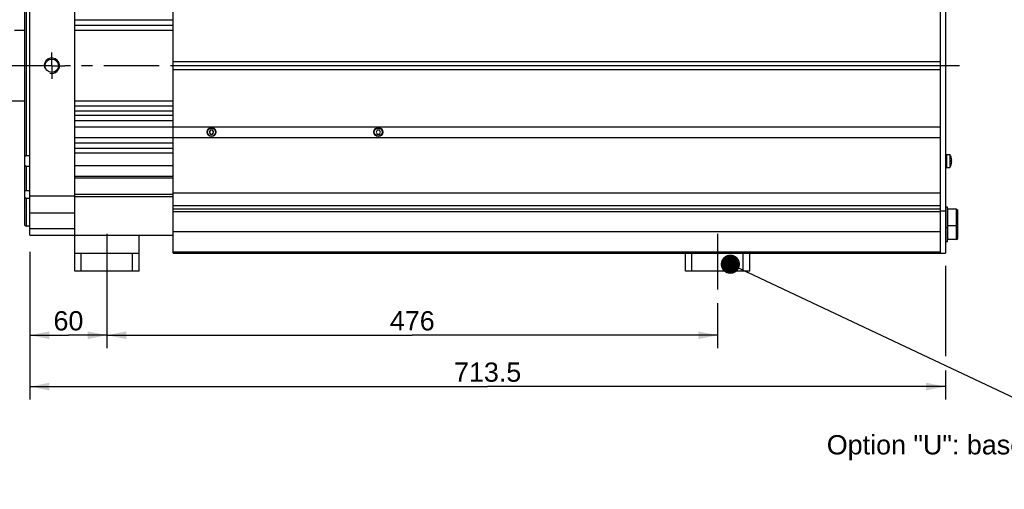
# Model space of a CAD drawing. Header units: millimetres. Extents: x 0 to 420, y 0 to 297.
# Tile 28 of 59: x 92 to 245, y 117 to 191. Entities that reach past the tile are written whole.
import ezdxf

# ---------------------------------------------------------------- set-up
doc = ezdxf.new("R2010")
doc.units = ezdxf.units.MM
doc.header["$LTSCALE"] = 23.1
doc.linetypes.add('CENTER', pattern=[0.6, 0.375, -0.075, 0.075, -0.075])
doc.layers.get('0').update_dxf_attribs({"linetype": 'CONTINUOUS'})
for name, color, linetype in [('AXIS', 7, 'CONTINUOUS'), ('COMPONENTS', 7, 'CONTINUOUS'), ('DETAIL', 7, 'CONTINUOUS'), ('DIMENSION', 7, 'CONTINUOUS')]:
    doc.layers.add(name, color=color, linetype=linetype)
doc.styles.get("Standard").update_dxf_attribs({"font": 'arial.ttf'})
doc.dimstyles.new('DIMSTYLE_10', dxfattribs={"dimtxt": 3, "dimasz": 3, "dimexe": 0.18, "dimexo": 0.0625, "dimgap": 0.09, "dimtad": 1, "dimlfac": 5, "dimdsep": 46, "dimtxsty": 'STANDARD', "dimblk": '_FILLED', "dimblk1": '_FILLED', "dimblk2": '_FILLED', "dimcen": 0.09, "dimadec": 0, "dimazin": 0, "dimtp": 0.3, "dimtm": 0.3, "dimtfac": 1, "dimtofl": 0, "dimtmove": 0, "dimatfit": 3, "dimldrblk": '_FILLED', "dimfxl": 1, "dimtolj": 1, "dimarcsym": 0})
doc.dimstyles.new('DIMSTYLE_9', dxfattribs={"dimtxt": 3, "dimasz": 3, "dimexe": 0.18, "dimexo": 0.0625, "dimgap": 0.09, "dimtad": 1, "dimlfac": 5, "dimdsep": 46, "dimtxsty": 'STANDARD', "dimblk": '_FILLED', "dimblk1": '_FILLED', "dimblk2": '_FILLED', "dimcen": 0.09, "dimadec": 0, "dimazin": 0, "dimtp": 0.8, "dimtm": 0.8, "dimtfac": 1, "dimtofl": 0, "dimtmove": 0, "dimatfit": 3, "dimldrblk": '_FILLED', "dimfxl": 1, "dimtolj": 1, "dimarcsym": 0})
doc.dimstyles.get("Standard").update_dxf_attribs({"dimtxt": 3, "dimasz": 3, "dimexe": 0.18, "dimexo": 0.0625, "dimgap": 0.09, "dimtad": 1, "dimdec": 3, "dimdsep": 46, "dimtxsty": 'STANDARD', "dimblk": '_FILLED', "dimblk1": '_FILLED', "dimblk2": '_FILLED', "dimcen": 0.09, "dimadec": 0, "dimazin": 0, "dimtol": 1, "dimtp": 0.001, "dimtm": 0.001, "dimtfac": 1, "dimtdec": 3, "dimtofl": 0, "dimtmove": 0, "dimatfit": 3, "dimldrblk": '_FILLED', "dimfxl": 1, "dimtolj": 1, "dimarcsym": 0})

# ---------------------------------------------------------------- blocks, each defined once
blk = doc.blocks.new('_FILLED')
at = {"color": 0, "linetype": 'BYBLOCK'}
blk.add_solid([(0, 0), (-1, 0.2), (-1, -0.2)], dxfattribs=at)
blk = doc.blocks.new('*D8')
at = {"layer": 'DIMENSION', "color": 2, "linetype": 'CONTINUOUS'}
for p, q in [((93.47, 154.44), (93.47, 131.47)), ((236.17, 152.27), (236.17, 138.23)), ((236.17, 135.99), (236.17, 131.47)), ((93.47, 133.47), (164.82, 133.47)), ((236.17, 133.47), (164.82, 133.47))]:
    blk.add_line(p, q, dxfattribs=at)
at = {"layer": 'DIMENSION', "color": 2, "linetype": 'CONTINUOUS', "xscale": 3, "yscale": 3, "zscale": 3, "rotation": 180}
blk.add_blockref('_FILLED', (93.47, 133.47), dxfattribs=at)
at = {"layer": 'DIMENSION', "color": 2, "linetype": 'CONTINUOUS', "xscale": 3, "yscale": 3, "zscale": 3}
blk.add_blockref('_FILLED', (236.17, 133.47), dxfattribs=at)
at = {"layer": 'DIMENSION', "color": 2, "linetype": 'CONTINUOUS', "insert": (164.82, 137.22), "char_height": 3, "width": 10.4833, "attachment_point": 2, "line_spacing_factor": 0.9}
blk.add_mtext('713.5', dxfattribs=at)
blk = doc.blocks.new('*D10')
at = {"layer": 'DIMENSION', "color": 2, "linetype": 'CONTINUOUS'}
for p, q in [((93.47, 151.84), (93.47, 139.47)), ((105.47, 148.78), (105.47, 139.47)), ((93.47, 141.47), (99.47, 141.47)), ((105.47, 141.47), (99.47, 141.47))]:
    blk.add_line(p, q, dxfattribs=at)
at = {"layer": 'DIMENSION', "color": 2, "linetype": 'CONTINUOUS', "xscale": 3, "yscale": 3, "zscale": 3, "rotation": 180}
blk.add_blockref('_FILLED', (93.47, 141.47), dxfattribs=at)
at = {"layer": 'DIMENSION', "color": 2, "linetype": 'CONTINUOUS', "xscale": 3, "yscale": 3, "zscale": 3}
blk.add_blockref('_FILLED', (105.47, 141.47), dxfattribs=at)
at = {"layer": 'DIMENSION', "color": 2, "linetype": 'CONTINUOUS', "insert": (99.47, 145.22), "char_height": 3, "width": 4.6617, "attachment_point": 2, "line_spacing_factor": 0.9}
blk.add_mtext('60', dxfattribs=at)
blk = doc.blocks.new('*D11')
at = {"layer": 'DIMENSION', "color": 2, "linetype": 'CONTINUOUS'}
for p, q in [((105.47, 146.47), (105.47, 139.47)), ((200.67, 146.47), (200.67, 139.47)), ((105.47, 141.47), (153.07, 141.47)), ((200.67, 141.47), (153.07, 141.47))]:
    blk.add_line(p, q, dxfattribs=at)
at = {"layer": 'DIMENSION', "color": 2, "linetype": 'CONTINUOUS', "xscale": 3, "yscale": 3, "zscale": 3, "rotation": 180}
blk.add_blockref('_FILLED', (105.47, 141.47), dxfattribs=at)
at = {"layer": 'DIMENSION', "color": 2, "linetype": 'CONTINUOUS', "xscale": 3, "yscale": 3, "zscale": 3}
blk.add_blockref('_FILLED', (200.67, 141.47), dxfattribs=at)
at = {"layer": 'DIMENSION', "color": 2, "linetype": 'CONTINUOUS', "insert": (153.07, 145.22), "char_height": 3, "width": 6.9926, "attachment_point": 2, "line_spacing_factor": 0.9}
blk.add_mtext('476', dxfattribs=at)

msp = doc.modelspace()

# ---------------------------------------------------------------- linework, layer by layer
at = {"layer": 'AXIS', "color": 2, "linetype": 'CENTER'}
for p, q in [((96.87275, 183.46531), (96.87275, 185.51531)), ((94.82275, 183.46531), (69.14752, 183.46531)), ((96.87275, 183.46531), (94.82275, 183.46531)), ((96.87275, 183.46531), (96.87275, 181.41531)), ((96.87275, 183.46531), (98.92275, 183.46531)), ((238.37228, 183.46531), (98.92275, 183.46531)), ((105.47275, 157.26531), (105.47275, 148.46531)), ((200.67275, 157.26531), (200.67275, 148.46531))]:
    msp.add_line(p, q, dxfattribs=at)
at = {"layer": 'COMPONENTS', "color": 7, "linetype": 'CONTINUOUS'}
for p, q in [((115.77275, 154.26531), (115.77275, 212.66531)), ((235.37275, 212.66531), (235.37275, 154.26531)), ((236.17275, 212.66531), (236.17275, 154.26531)), ((93.47275, 157.06531), (93.47275, 209.86531)), ((100.47275, 151.46531), (100.47275, 209.86531)), ((92.67275, 158.5809), (92.67275, 208.34963)), ((92.87275, 197.50226), (92.87275, 169.42835)), ((115.77275, 190.54531), (100.47275, 190.54531)), ((92.67275, 188.96531), (91.06875, 188.96531)), ((115.77275, 189.74531), (100.47275, 189.74531)), ((115.77275, 188.96531), (100.47275, 188.96531)), ((235.37275, 184.06531), (115.77275, 184.06531)), ((235.37275, 183.46531), (115.77275, 183.46531)), ((115.77275, 182.86531), (235.37275, 182.86531)), ((92.67275, 177.96531), (71.46875, 177.96531)), ((115.77275, 177.96531), (100.47275, 177.96531)), ((115.77275, 177.18531), (100.47275, 177.18531)), ((115.77275, 176.38531), (100.47275, 176.38531)), ((115.77275, 175.68531), (100.47275, 175.68531)), ((115.77275, 174.88531), (100.47275, 174.88531)), ((100.47275, 173.96531), (235.37275, 173.96531)), ((100.47275, 172.28531), (235.37275, 172.28531)), ((121.59954, 173.42531), (121.42634, 173.12531)), ((121.42634, 173.12531), (121.59954, 172.82531)), ((121.94595, 173.42531), (121.59954, 173.42531)), ((121.59954, 172.82531), (121.94595, 172.82531)), ((122.11916, 173.12531), (121.94595, 173.42531)), ((121.94595, 172.82531), (122.11916, 173.12531)), ((147.59954, 173.42531), (147.42634, 173.12531)), ((147.42634, 173.12531), (147.59954, 172.82531)), ((147.94595, 173.42531), (147.59954, 173.42531)), ((147.59954, 172.82531), (147.94595, 172.82531)), ((148.11916, 173.12531), (147.94595, 173.42531)), ((147.94595, 172.82531), (148.11916, 173.12531)), ((115.77275, 171.38531), (100.47275, 171.38531)), ((115.77275, 170.58531), (100.47275, 170.58531)), ((93.47275, 169.42835), (92.87275, 169.42835)), ((115.77275, 169.86531), (100.47275, 169.86531)), ((236.17275, 169.61607), (236.87275, 169.61607)), ((236.37275, 169.61607), (236.37275, 167.61607)), ((236.87275, 169.61607), (236.87275, 167.61607)), ((237.09703, 169.11594), (237.10097, 169.11774)), ((92.87275, 167.78597), (92.87275, 163.99332)), ((93.47275, 167.78597), (92.87275, 167.78597)), ((115.77275, 167.86531), (100.47275, 167.86531)), ((236.17275, 167.61607), (236.87275, 167.61607)), ((237.09703, 168.74103), (237.16169, 168.74844)), ((237.16169, 168.48369), (237.09703, 168.4911)), ((237.10097, 168.11439), (237.09703, 168.1162)), ((115.77275, 166.22531), (100.47275, 166.22531)), ((115.77275, 165.93771), (100.47275, 165.93771)), ((92.87275, 162.77802), (92.87263, 158.46531)), ((93.47275, 163.99332), (92.87275, 163.99332)), ((93.47275, 162.77802), (92.87275, 162.77802)), ((115.77275, 163.41101), (100.47275, 163.41101)), ((115.77275, 163.05272), (100.47275, 163.05272)), ((115.77275, 163.66531), (235.37275, 163.66531)), ((115.77275, 161.66531), (235.37275, 161.66531)), ((236.49275, 161.41629), (236.17275, 161.41629)), ((236.49275, 156.02978), (236.49275, 161.41629)), ((235.37275, 160.86531), (236.17275, 160.86531)), ((237.93275, 161.11931), (236.55975, 161.11931)), ((237.93275, 161.11931), (238.09275, 160.95931)), ((237.93275, 156.36131), (237.93275, 161.11931)), ((238.09275, 156.52131), (238.09275, 160.95931)), ((92.67275, 158.58071), (92.87263, 158.46531)), ((93.47275, 158.46531), (92.87263, 158.46531)), ((236.49275, 158.21629), (236.17275, 158.21629)), ((237.93275, 158.51931), (236.55975, 158.51931)), ((237.93275, 158.51931), (238.09275, 158.67931)), ((93.47275, 157.06531), (115.77275, 157.06531)), ((110.47275, 151.46531), (110.47275, 157.06531)), ((235.37275, 157.57331), (115.77275, 157.57331)), ((236.49275, 156.02978), (236.17275, 156.02978)), ((237.93275, 156.36131), (236.55975, 156.36131)), ((237.93275, 156.36131), (238.09275, 156.52131)), ((100.47275, 154.26531), (110.47275, 154.26531)), ((101.47275, 151.46531), (101.47275, 154.26531)), ((109.47275, 151.46531), (109.47275, 154.26531)), ((115.77275, 154.26531), (236.17275, 154.26531)), ((195.67275, 151.46531), (195.67275, 154.26531)), ((196.67275, 151.46531), (196.67275, 154.26531)), ((204.67275, 151.46531), (204.67275, 154.26531)), ((205.67275, 151.46531), (205.67275, 154.26531)), ((110.47275, 151.46531), (100.47275, 151.46531)), ((205.67275, 151.46531), (195.67275, 151.46531))]:
    msp.add_line(p, q, dxfattribs=at)
at = {"layer": 'COMPONENTS', "color": 9, "linetype": 'CONTINUOUS'}
for p, q in [((93.47275, 163.20994), (100.47275, 163.20994)), ((93.47275, 160.52711), (100.47275, 160.52711)), ((235.37275, 161.12984), (115.77275, 161.12984)), ((235.37275, 160.70557), (115.77275, 160.70557)), ((236.55975, 156.36131), (236.55975, 161.11931)), ((93.47275, 158.09842), (100.47275, 158.09842)), ((115.77275, 154.44104), (235.37275, 154.44104))]:
    msp.add_line(p, q, dxfattribs=at)
at = {"layer": 'COMPONENTS', "color": 7, "linetype": 'CONTINUOUS'}
for centre, radius in [((96.87275, 183.46531), 1.05), ((121.77275, 173.12531), 0.7), ((121.77275, 173.12531), 0.62), ((147.77275, 173.12531), 0.7), ((147.77275, 173.12531), 0.62)]:
    msp.add_circle(centre, radius, dxfattribs=at)
at = {"layer": 'COMPONENTS', "color": 2, "linetype": 'CONTINUOUS'}
msp.add_arc((96.87275, 183.46531), 1.2, 255, 195, dxfattribs=at)
at = {"layer": 'COMPONENTS', "color": 7, "linetype": 'CONTINUOUS'}
for centre, radius, start, end in [((235.34742, 168.61607), 1.8239, 15.9654217, 33.2487566), ((235.32868, 168.61536), 1.83783, 4.1525335, 15.8054114), ((235.34742, 168.61607), 1.8239, 326.7512434, 344.0345783), ((235.11627, 168.61607), 1.9847, 356.3899548, 3.6100452), ((235.32868, 168.61677), 1.83783, 344.1945886, 355.8474665), ((236.55975, 161.05231), 0.067, 90, 180), ((236.55975, 158.58631), 0.067, 180, 270), ((236.55975, 156.42831), 0.067, 180, 270)]:
    msp.add_arc(centre, radius, start, end, dxfattribs=at)
for points in [[(92.87275, 169.42835), (92.80447, 169.40882), (92.73716, 169.38484), (92.67275, 169.35494)], [(92.67275, 167.98916), (92.73631, 167.91851), (92.80338, 167.85093), (92.87275, 167.78597)], [(92.67275, 162.96806), (92.73711, 162.90237), (92.80411, 162.83923), (92.87275, 162.77802)]]:
    msp.add_open_spline(points, degree=3, dxfattribs=at)
msp.add_open_spline([(92.87275, 163.99332), (92.82206, 163.99267), (92.75513, 163.9893), (92.68876, 163.98101), (92.67275, 163.97868)], degree=3, knots=[0, 0, 0, 0, 0.758038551, 1, 1, 1, 1], dxfattribs=at)

# ---------------------------------------------------------------- texts
at = {"layer": 'DETAIL', "color": 2, "linetype": 'CONTINUOUS', "insert": (257.70113, 125.89688), "char_height": 3, "width": 39.9702602, "attachment_point": 3, "line_spacing_factor": 0.9}
msp.add_mtext('Option "U": baseplate', dxfattribs=at)

# ---------------------------------------------------------------- dimensions: what is measured, and where the dimension line sits
at = {"layer": 'DIMENSION', "color": 2, "linetype": 'CONTINUOUS'}
for base, p1, p2, dimstyle, picture, middle in [((93.47275, 133.46531), (236.17275, 152.26531), (93.47275, 154.43995), 'DIMSTYLE_9', '*D8', (159.58111, 135.71531)), ((93.47275, 141.46531), (105.47275, 148.77774), (93.47275, 151.83903), 'DIMSTYLE_10', '*D10', (97.14189, 143.71531))]:
    dim = msp.add_linear_dim(base=base, p1=p1, p2=p2, angle=180, dimstyle=dimstyle, dxfattribs=at)
    dim.commit()
    dim.dimension.update_dxf_attribs({"geometry": picture, "text_midpoint": middle, "dimtype": 160})
dim = msp.add_linear_dim(base=(200.67275, 141.46531), p1=(105.47275, 146.46531), p2=(200.67275, 146.46531), dimstyle='DIMSTYLE_9', dxfattribs=at)
dim.commit()
dim.dimension.update_dxf_attribs({"geometry": '*D11', "text_midpoint": (149.57646, 143.71531), "dimtype": 160})

# ---------------------------------------------------------------- leaders
at = {"layer": 'DETAIL', "color": 2, "linetype": 'CONTINUOUS'}
msp.add_leader([(202.65468, 152.53561), (262.4049, 124.39688), (257.70113, 124.39688)], dimstyle='STANDARD', override={"dimtad": 0, "dimldrblk": 'DOT'}, dxfattribs=at)

doc.saveas('drawing.dxf')
